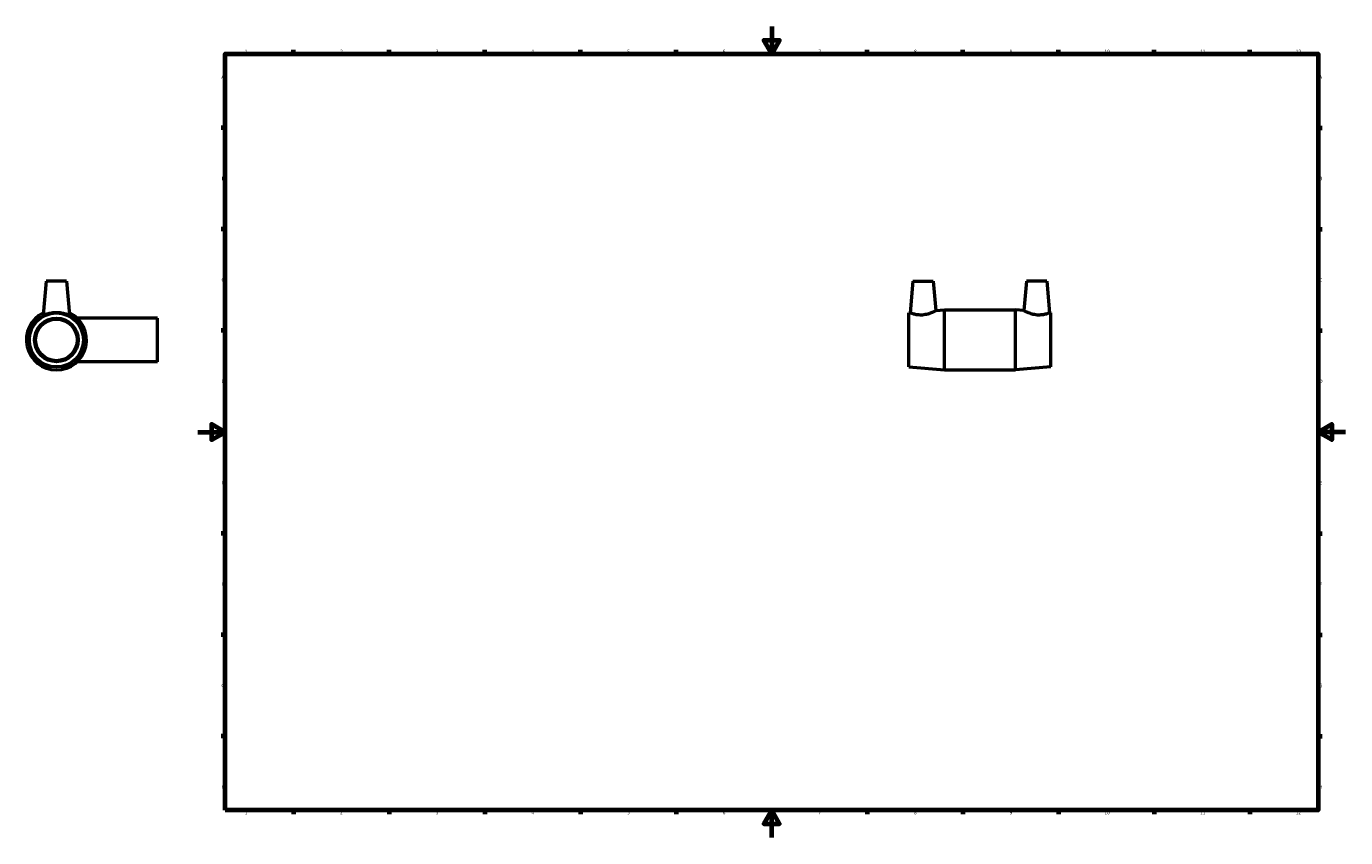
# Model space of a CAD drawing. Header units: millimetres. Extents: x -126 to 1511, y -1038 to 1179.
# Tile 3 of 6: x -126 to 841, y 0 to 594. Entities that reach past the tile are written whole.
import ezdxf

# ---------------------------------------------------------------- set-up
doc = ezdxf.new("R2010")
doc.units = ezdxf.units.MM
doc.layers.add('Border (ISO)', color=7, linetype='Continuous', lineweight=70)
doc.layers.add('Visible (ISO)', color=7, linetype='Continuous', lineweight=50)
doc.styles.add('Note Text (ISO)', font='tahoma.ttf')

# ---------------------------------------------------------------- blocks, each defined once
blk = doc.blocks.new('Borders Default Border')
at = {"layer": 'Border (ISO)'}
for p, q in [((70.08, 574), (70.08, 576.9)), ((140.17, 574), (140.17, 576.9)), ((210.25, 574), (210.25, 576.9)), ((280.33, 574), (280.33, 576.9)), ((350.42, 574), (350.42, 576.9)), ((490.58, 574), (490.58, 576.9)), ((560.67, 574), (560.67, 576.9)), ((630.75, 574), (630.75, 576.9)), ((700.83, 574), (700.83, 576.9)), ((770.92, 574), (770.92, 576.9)), ((20, 519.75), (17.1, 519.75)), ((821, 519.75), (823.9, 519.75)), ((20, 445.5), (17.1, 445.5)), ((821, 445.5), (823.9, 445.5)), ((20, 371.25), (17.1, 371.25)), ((821, 371.25), (823.9, 371.25)), ((20, 222.75), (17.1, 222.75)), ((821, 222.75), (823.9, 222.75)), ((20, 148.5), (17.1, 148.5)), ((821, 148.5), (823.9, 148.5)), ((20, 74.25), (17.1, 74.25)), ((821, 74.25), (823.9, 74.25)), ((70.08, 20), (70.08, 17.1)), ((140.17, 20), (140.17, 17.1)), ((210.25, 20), (210.25, 17.1)), ((280.33, 20), (280.33, 17.1)), ((350.42, 20), (350.42, 17.1)), ((490.58, 20), (490.58, 17.1)), ((560.67, 20), (560.67, 17.1)), ((630.75, 20), (630.75, 17.1)), ((700.83, 20), (700.83, 17.1)), ((770.92, 20), (770.92, 17.1))]:
    blk.add_line(p, q, dxfattribs=at)
at = {"layer": 'Border (ISO)', "flags": 128}
for points in [[(420.5, 594), (420.5, 574), (414.73, 584), (426.27, 584), (420.5, 574)], [(20, 20), (20, 574), (821, 574), (821, 20), (20, 20)], [(0, 297), (20, 297), (10, 302.77), (10, 291.23), (20, 297)], [(841, 297), (821, 297), (831, 302.77), (831, 291.23), (821, 297)], [(420.5, 0), (420.5, 20), (414.73, 10), (426.27, 10), (420.5, 20)]]:
    blk.add_lwpolyline(points, dxfattribs=at)
at = {"layer": 'Border (ISO)', "color": 232, "true_color": 0xca0064, "char_height": 2.5, "attachment_point": 7, "style": 'Note Text (ISO)'}
for s, insert in [('1', (34.48, 574.4)), ('2', (104.37, 574.4)), ('3', (174.43, 574.35)), ('4', (244.42, 574.4)), ('5', (314.64, 574.35)), ('6', (384.66, 574.35)), ('7', (454.77, 574.4)), ('8', (524.81, 574.34)), ('9', (594.88, 574.35)), ('10', (664.29, 574.35)), ('11', (734.37, 574.4)), ('12', (804.46, 574.4)), ('A', (17.29, 555.62)), ('A', (821.59, 555.62)), ('B', (17.59, 481.37)), ('B', (821.89, 481.37)), ('C', (17.43, 407.08)), ('C', (821.73, 407.08)), ('D', (17.43, 332.88)), ('D', (821.73, 332.88)), ('E', (17.64, 258.63)), ('E', (821.94, 258.63)), ('F', (17.7, 184.38)), ('F', (822, 184.38)), ('G', (17.31, 110.08)), ('G', (821.61, 110.08)), ('H', (17.44, 35.88)), ('H', (821.74, 35.88)), ('1', (34.48, 17.1)), ('2', (104.37, 17.1)), ('3', (174.43, 17.05)), ('4', (244.42, 17.1)), ('5', (314.64, 17.05)), ('6', (384.66, 17.05)), ('7', (454.77, 17.1)), ('8', (524.81, 17.04)), ('9', (594.88, 17.05)), ('10', (664.29, 17.05)), ('11', (734.37, 17.1)), ('12', (804.46, 17.1))]:
    blk.add_mtext(s, dxfattribs=dict(at, insert=insert))

msp = doc.modelspace()

# ---------------------------------------------------------------- linework, layer by layer
at = {"layer": 'Visible (ISO)'}
for p, q in [((-111.041, 407.427), (-113.204, 382.711)), ((-96.041, 407.427), (-111.041, 407.427)), ((-96.041, 407.427), (-93.879, 382.711)), ((523.931, 407.427), (521.908, 384.302)), ((523.931, 407.427), (538.931, 407.427)), ((538.931, 407.427), (540.815, 385.901)), ((607.131, 407.427), (605.248, 385.901)), ((622.131, 407.427), (607.131, 407.427)), ((622.131, 407.427), (624.154, 384.302)), ((-29.541, 380.427), (-88.442, 380.427)), ((-29.541, 348.427), (-29.541, 380.427)), ((521.031, 384.227), (521.908, 384.302)), ((521.031, 344.627), (521.031, 384.227)), ((540.815, 385.901), (547.031, 386.427)), ((547.031, 342.427), (547.031, 386.427)), ((547.031, 386.427), (599.031, 386.427)), ((599.031, 342.427), (599.031, 386.427)), ((605.248, 385.901), (599.031, 386.427)), ((625.031, 384.227), (624.154, 384.302)), ((625.031, 344.627), (625.031, 384.227)), ((-29.541, 348.427), (-88.442, 348.427)), ((521.031, 344.627), (547.031, 342.427)), ((547.031, 342.427), (599.031, 342.427)), ((625.031, 344.627), (599.031, 342.427))]:
    msp.add_line(p, q, dxfattribs=at)
for radius in [19.8, 16, 15.2]:
    msp.add_circle((-103.541, 364.427), radius, dxfattribs=at)
msp.add_arc((-103.541, 364.427), 22, 115.661278, 64.338722, dxfattribs=at)
msp.add_open_spline([(-113.197, 382.672), (-113.203, 382.683), (-113.205, 382.696), (-113.203, 382.712)], degree=3, dxfattribs=at)
for points, knots in [([(-93.88, 382.712), (-93.878, 382.696), (-93.88, 382.683), (-93.932, 382.585), (-94.22, 382.624), (-95.261, 382.913), (-96.014, 383.153), (-97.707, 383.608), (-98.77, 383.855), (-101.093, 384.204), (-102.355, 384.302), (-104.728, 384.302), (-105.99, 384.204), (-108.313, 383.855), (-109.376, 383.608), (-111.069, 383.153), (-111.822, 382.913), (-112.863, 382.624), (-113.151, 382.585), (-113.197, 382.672)], [2.9930022, 2.9930022, 2.9930022, 2.9930022, 3.0374941, 3.0374941, 3.3906343, 3.3906343, 3.7437745, 3.7437745, 4.0997531, 4.0997531, 4.4557317, 4.4557317, 4.8117103, 4.8117103, 5.1676889, 5.1676889, 5.5208291, 5.5208291, 5.8739694, 5.8739694, 5.8739694, 5.8739694]), ([(530.986, 382.672), (529.813, 382.585), (528.577, 382.624), (526.334, 382.913), (525.325, 383.153), (523.74, 383.608), (523.051, 383.855), (522.135, 384.204), (521.908, 384.302), (521.908, 384.302)], [0, 0, 0, 0, 0.3531402, 0.3531402, 0.7062805, 0.7062805, 1.0622591, 1.0622591, 1.4182377, 1.4182377, 1.4182377, 1.4182377]), ([(540.815, 385.901), (540.815, 385.901), (540.563, 385.762), (539.573, 385.251), (538.835, 384.884), (537.13, 384.144), (536.034, 383.716), (533.603, 383.023), (532.266, 382.768), (530.986, 382.672)], [4.3552223, 4.3552223, 4.3552223, 4.3552223, 4.7292084, 4.7292084, 5.1031944, 5.1031944, 5.4885819, 5.4885819, 5.8739694, 5.8739694, 5.8739694, 5.8739694]), ([(615.077, 382.672), (613.797, 382.768), (612.459, 383.023), (610.029, 383.716), (608.933, 384.144), (607.228, 384.884), (606.49, 385.251), (605.499, 385.762), (605.248, 385.901), (605.248, 385.901)], [0, 0, 0, 0, 0.3853875, 0.3853875, 0.770775, 0.770775, 1.144761, 1.144761, 1.518747, 1.518747, 1.518747, 1.518747]), ([(624.154, 384.302), (624.154, 384.302), (623.927, 384.204), (623.011, 383.855), (622.323, 383.608), (620.737, 383.153), (619.729, 382.913), (617.486, 382.624), (616.25, 382.585), (615.077, 382.672)], [4.4557317, 4.4557317, 4.4557317, 4.4557317, 4.8117103, 4.8117103, 5.1676889, 5.1676889, 5.5208291, 5.5208291, 5.8739694, 5.8739694, 5.8739694, 5.8739694])]:
    msp.add_open_spline(points, degree=3, knots=knots, dxfattribs=at)

# ---------------------------------------------------------------- block references
msp.add_blockref('Borders Default Border', (0, 0))

doc.saveas('drawing.dxf')
